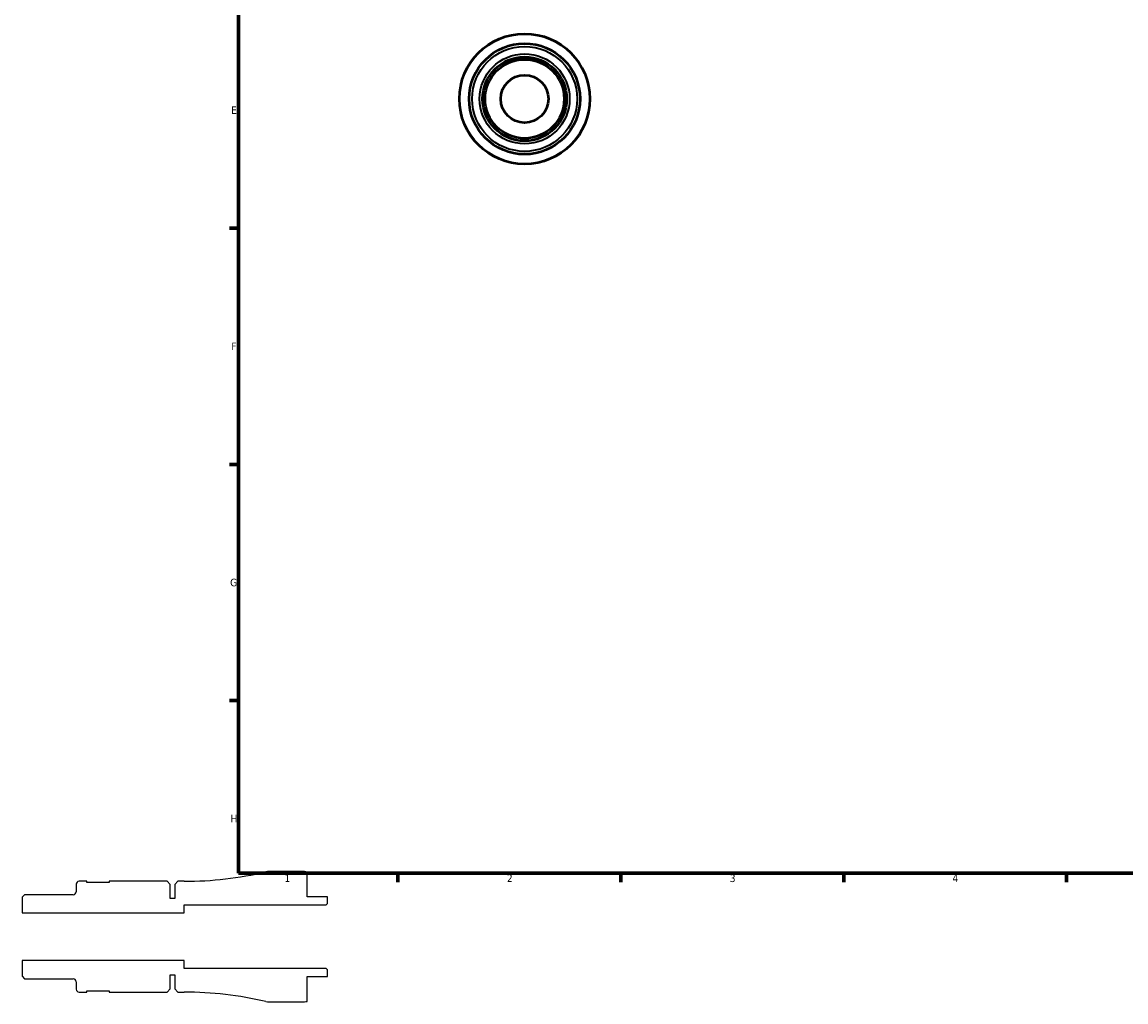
# Model space of a CAD drawing. Header units: millimetres. Extents: x -48 to 904, y -21 to 594.
# Tile 1 of 6: x -48 to 299, y -21 to 288. Entities that reach past the tile are written whole.
import ezdxf

# ---------------------------------------------------------------- set-up
doc = ezdxf.new("R2010")
doc.units = ezdxf.units.MM
for name, color, linetype, lineweight in [('Border (ANSI)', 7, 'Continuous', 70), ('Visible (ANSI)', 7, 'Continuous', 50), ('Visible Narrow (ANSI)', 7, 'Continuous', 35)]:
    doc.layers.add(name, color=color, linetype=linetype, lineweight=lineweight)
doc.styles.add('Note Text (ANSI)', font='tahoma.ttf')

# ---------------------------------------------------------------- blocks, each defined once
blk = doc.blocks.new('Borders Default Border')
at = {"layer": 'Border (ANSI)'}
for p, q in [((20, 222.75), (17.2, 222.75)), ((20, 148.5), (17.2, 148.5)), ((20, 74.25), (17.2, 74.25)), ((70.08, 20), (70.08, 17.2)), ((140.17, 20), (140.17, 17.2)), ((210.25, 20), (210.25, 17.2)), ((280.33, 20), (280.33, 17.2))]:
    blk.add_line(p, q, dxfattribs=at)
at = {"layer": 'Border (ANSI)', "flags": 128}
blk.add_lwpolyline([(20, 20), (20, 574), (821, 574), (821, 20), (20, 20)], dxfattribs=at)
at = {"layer": 'Border (ANSI)', "color": 5, "true_color": 0x0000ff, "char_height": 2.4, "attachment_point": 7, "style": 'Note Text (ANSI)'}
for s, insert in [('E', (17.71, 258.68)), ('F', (17.78, 184.43)), ('G', (17.4, 110.13)), ('H', (17.53, 35.93)), ('1', (34.5, 17.2)), ('2', (104.4, 17.2)), ('3', (174.46, 17.15)), ('4', (244.45, 17.2))]:
    blk.add_mtext(s, dxfattribs=dict(at, insert=insert))

msp = doc.modelspace()

# ---------------------------------------------------------------- linework, layer by layer
for p, q in [((-27.626, 17.425), (-30.076, 17.425)), ((-27.626, 17.025), (-27.626, 17.425)), ((-2.441, 17.425), (-20.626, 17.425)), ((-20.626, 17.425), (-20.626, 17.025)), ((-1.441, 16.425), (-2.441, 17.425)), ((0.999, 17.425), (-0.001, 16.425)), ((2.999, 17.425), (0.999, 17.425)), ((39.999, 20.5), (29.578, 20.5)), ((41.599, 12.5), (41.599, 20.338)), ((-31.001, 16.5), (-31.001, 14.146)), ((-20.626, 17.025), (-27.626, 17.025)), ((-1.441, 12), (-1.441, 16.425)), ((-0.001, 16.425), (-0.001, 12)), ((-47.208, 13.22), (-48.001, 12.427)), ((-48.001, 12.427), (-48.001, 7.5)), ((-31.926, 13.22), (-47.208, 13.22)), ((-0.001, 12), (-1.441, 12)), ((47.999, 12.5), (41.599, 12.5)), ((47.589, 10), (47.999, 10.41)), ((47.999, 10.41), (47.999, 12.5)), ((-48.001, 7.5), (2.999, 7.5)), ((2.999, 7.5), (2.999, 10)), ((2.999, 10), (47.589, 10)), ((2.999, -7.5), (-48.001, -7.5)), ((-48.001, -7.5), (-48.001, -12.427)), ((2.999, -10), (2.999, -7.5)), ((47.589, -10), (2.999, -10)), ((47.999, -10.41), (47.589, -10)), ((-48.001, -12.427), (-47.208, -13.22)), ((-47.208, -13.22), (-31.926, -13.22)), ((-1.441, -16.425), (-1.441, -12)), ((-1.441, -12), (-0.001, -12)), ((-0.001, -12), (-0.001, -16.425)), ((41.599, -20.338), (41.599, -12.5)), ((41.599, -12.5), (47.999, -12.5)), ((47.999, -12.5), (47.999, -10.41)), ((-31.001, -14.146), (-31.001, -16.5)), ((-27.626, -17.425), (-27.626, -17.025)), ((-27.626, -17.025), (-20.626, -17.025)), ((-20.626, -17.025), (-20.626, -17.425)), ((-2.441, -17.425), (-1.441, -16.425)), ((-0.001, -16.425), (0.999, -17.425)), ((-30.076, -17.425), (-27.626, -17.425)), ((-20.626, -17.425), (-2.441, -17.425)), ((0.999, -17.425), (2.999, -17.425)), ((29.578, -20.5), (39.999, -20.5))]:
    msp.add_line(p, q)
for centre, major_axis, start_param, end_param in [((-30.076, 16.5), (-0.925, 0), 4.712389, 6.2831853), ((2.999, 129.728), (-109.337, -25.642), 1.3404318, 1.5707963), ((29.578, 16.4), (-4.1, 0), 4.712389, 4.9427535), ((39.999, 12.5), (-7.838, 1.6), 4.712389, 4.9137469), ((-31.926, 14.146), (0, -0.925), 0, 1.5707963), ((-31.926, -14.146), (0.925, 0), 0, 1.5707963), ((-30.076, -16.5), (0, -0.925), 4.712389, 6.2831853), ((2.999, -129.728), (112.303, 0), 1.3404318, 1.5707963), ((29.578, -16.4), (3.992, -0.936), 4.712389, 4.9427535), ((39.999, -12.5), (8, 0), 4.712389, 4.9137469)]:
    msp.add_ellipse(centre, major_axis=major_axis, ratio=1, start_param=start_param, end_param=end_param)
at = {"layer": 'Visible (ANSI)'}
for radius in [20.5, 17.425, 13.22, 12.427, 7.5]:
    msp.add_circle((109.959, 263.427), radius, dxfattribs=at)
at = {"layer": 'Visible Narrow (ANSI)'}
for radius in [20.392, 16.5, 14.146]:
    msp.add_circle((109.959, 263.427), radius, dxfattribs=at)

# ---------------------------------------------------------------- block references
msp.add_blockref('Borders Default Border', (0, 0))

doc.saveas('drawing.dxf')
